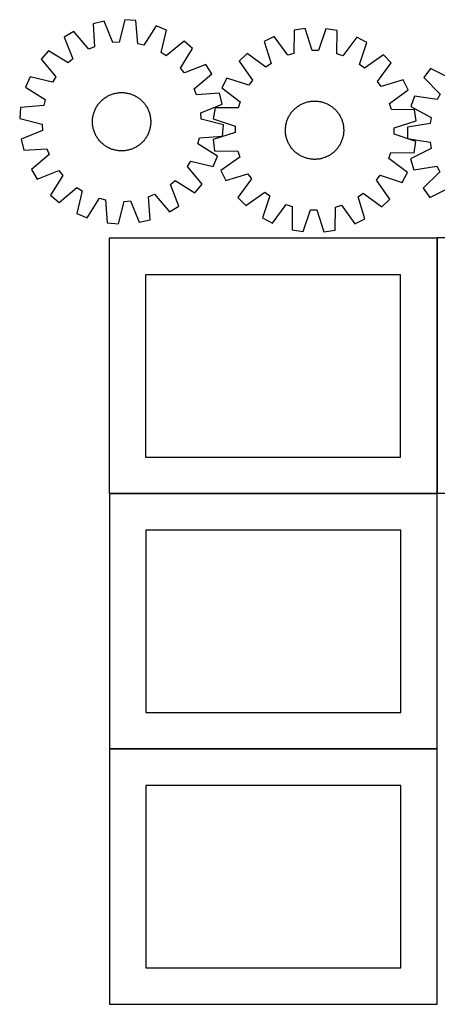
# Model space of a CAD drawing. Header units: millimetres. Extents: x 7 to 1493, y 7 to 2992.
# Tile 11 of 14: x 7 to 580, y 1642 to 2992. Entities that reach past the tile are written whole.
import ezdxf

# ---------------------------------------------------------------- set-up
doc = ezdxf.new("R2010")
doc.units = ezdxf.units.MM
doc.layers.add('COMMON', color=5, linetype='CONTINUOUS', true_color=0x0000ff)
doc.layers.add('CUT', color=7, linetype='CONTINUOUS', true_color=0x000000)

msp = doc.modelspace()

# ---------------------------------------------------------------- linework, layer by layer
at = {"layer": 'COMMON'}
for p, q in [((579.574576, 2342.817184), (579.574576, 2692.398777)), ((579.474575, 2342.298777), (129.755907, 2342.298777)), ((579.855908, 1992.617183), (579.855908, 2342.198776)), ((579.755907, 1992.098776), (129.755907, 1992.098776)), ((579.855908, 1642.417182), (579.855908, 1991.998775))]:
    msp.add_line(p, q, dxfattribs=at)
at = {"layer": 'CUT'}
for p, q in [((122.415922, 2990.074704), (107.427547, 2986.599194)), ((107.427547, 2986.599194), (109.498912, 2954.90244)), ((134.505596, 2960.700999), (122.415922, 2990.074704)), ((150.883324, 2992.092823), (143.058474, 2961.307332)), ((166.212107, 2990.766567), (150.883324, 2992.092823)), ((168.633097, 2959.094599), (166.212107, 2990.766567)), ((193.909849, 2983.889002), (176.954735, 2957.028271)), ((208.078553, 2977.890802), (193.909849, 2983.889002)), ((80.977071, 2975.882937), (67.796271, 2967.945868)), ((101.552008, 2951.682798), (80.977071, 2975.882937)), ((200.593874, 2947.020844), (208.078553, 2977.890802)), ((383.28534, 2977.721786), (382.794375, 2945.961218)), ((398.505135, 2979.977527), (383.28534, 2977.721786)), ((408.187163, 2949.724707), (398.505135, 2979.977527)), ((427.042573, 2979.69386), (416.761083, 2949.639481)), ((442.214521, 2977.136022), (427.042573, 2979.69386)), ((442.074041, 2945.371969), (442.214521, 2977.136022)), ((67.796271, 2967.945868), (79.561092, 2938.440551)), ((143.058474, 2961.307332), (134.505596, 2960.700999)), ((176.954735, 2957.028271), (168.633097, 2959.094599)), ((232.295386, 2962.790776), (207.869692, 2942.484122)), ((243.917078, 2952.70778), (232.295386, 2962.790776)), ((356.056966, 2969.173016), (342.279142, 2962.324504)), ((342.279142, 2962.324504), (351.626762, 2931.966692)), ((374.613756, 2943.392786), (356.056966, 2969.173016)), ((469.267579, 2968.047686), (450.201987, 2942.641427)), ((482.906544, 2960.926646), (469.267579, 2968.047686)), ((472.957307, 2930.760648), (482.906544, 2960.926646)), ((45.95188, 2949.580456), (35.868883, 2937.958764)), ((72.998062, 2932.922761), (45.95188, 2949.580456)), ((109.498912, 2954.90244), (101.552008, 2951.682798)), ((207.869692, 2942.484122), (200.593874, 2947.020844)), ((227.259384, 2925.661597), (243.917078, 2952.70778)), ((319.025135, 2945.78011), (308.037952, 2935.009206)), ((344.640221, 2926.996018), (319.025135, 2945.78011)), ((382.794375, 2945.961218), (374.613756, 2943.392786)), ((416.761083, 2949.639481), (408.187163, 2949.724707)), ((450.201987, 2942.641427), (442.074041, 2945.371969)), ((505.827081, 2943.92327), (479.84366, 2925.652075)), ((516.597985, 2932.936088), (505.827081, 2943.92327)), ((35.868883, 2937.958764), (56.175537, 2913.533069)), ((79.561092, 2938.440551), (72.998062, 2932.922761)), ((262.282491, 2930.863388), (232.777174, 2919.098567)), ((270.21956, 2917.682588), (262.282491, 2930.863388)), ((308.037952, 2935.009206), (326.309148, 2909.025785)), ((351.626762, 2931.966692), (344.640221, 2926.996018)), ((479.84366, 2925.652075), (472.957307, 2930.760648)), ((497.813893, 2907.321002), (516.597985, 2932.936088)), ((232.777174, 2919.098567), (227.259384, 2925.661597)), ((246.019421, 2897.107651), (270.21956, 2917.682588)), ((570.534298, 2925.216982), (561.429282, 2912.814191)), ((598.844939, 2910.812733), (570.534298, 2925.216982)), ((20.768857, 2913.74193), (14.770657, 2899.573227)), ((51.638815, 2906.257251), (20.768857, 2913.74193)), ((56.175537, 2913.533069), (51.638815, 2906.257251)), ((291.034576, 2912.088669), (283.913537, 2898.449704)), ((321.200574, 2902.139432), (291.034576, 2912.088669)), ((326.309148, 2909.025785), (321.200574, 2902.139432)), ((502.784567, 2900.33446), (497.813893, 2907.321002)), ((533.142379, 2909.682081), (502.784567, 2900.33446)), ((539.990891, 2895.904257), (533.142379, 2909.682081)), ((561.429282, 2912.814191), (583.654081, 2890.119852)), ((14.770657, 2899.573227), (41.631388, 2882.618112)), ((131.187549, 2889.115351), (132.355852, 2889.578034)), ((132.355852, 2889.578034), (133.538112, 2890.003791)), ((133.538112, 2890.003791), (134.733161, 2890.392203)), ((134.733161, 2890.392203), (135.939821, 2890.742885)), ((135.939821, 2890.742885), (137.156901, 2891.055493)), ((137.156901, 2891.055493), (138.3832, 2891.329716)), ((138.3832, 2891.329716), (139.617507, 2891.565285)), ((139.617507, 2891.565285), (140.858604, 2891.761968)), ((140.858604, 2891.761968), (142.105267, 2891.91957)), ((142.105267, 2891.91957), (143.356265, 2892.037935)), ((143.356265, 2892.037935), (144.610364, 2892.116947)), ((144.610364, 2892.116947), (145.866326, 2892.156528)), ((145.866326, 2892.156528), (147.122911, 2892.156639)), ((147.122911, 2892.156639), (148.37888, 2892.117279)), ((148.37888, 2892.117279), (149.632993, 2892.038488)), ((149.632993, 2892.038488), (150.884012, 2891.920343)), ((150.884012, 2891.920343), (152.130703, 2891.762961)), ((152.130703, 2891.762961), (153.371835, 2891.566497)), ((153.371835, 2891.566497), (154.606183, 2891.331145)), ((154.606183, 2891.331145), (155.83253, 2891.057137)), ((155.83253, 2891.057137), (157.049665, 2890.744744)), ((157.049665, 2890.744744), (158.256387, 2890.394274)), ((158.256387, 2890.394274), (159.451505, 2890.006073)), ((159.451505, 2890.006073), (160.633839, 2889.580524)), ((160.633839, 2889.580524), (161.802224, 2889.118047)), ((249.239063, 2889.160747), (246.019421, 2897.107651)), ((280.935817, 2891.232112), (249.239063, 2889.160747)), ((284.411326, 2876.243738), (280.935817, 2891.232112)), ((283.913537, 2898.449704), (309.319795, 2879.384112)), ((514.210661, 2877.347466), (539.990891, 2895.904257)), ((583.654081, 2890.119852), (579.723752, 2882.49936)), ((41.631388, 2882.618112), (39.56506, 2874.296474)), ((113.770127, 2875.158846), (114.50864, 2876.17551)), ((114.50864, 2876.17551), (115.278722, 2877.168475)), ((115.278722, 2877.168475), (116.079615, 2878.136761)), ((116.079615, 2878.136761), (116.910527, 2879.079413)), ((116.910527, 2879.079413), (117.770638, 2879.9955)), ((117.770638, 2879.9955), (118.6591, 2880.884119)), ((118.6591, 2880.884119), (119.575035, 2881.744391)), ((119.575035, 2881.744391), (120.517541, 2882.575469)), ((120.517541, 2882.575469), (121.485686, 2883.376532)), ((121.485686, 2883.376532), (122.478515, 2884.146789)), ((122.478515, 2884.146789), (123.495049, 2884.885481)), ((123.495049, 2884.885481), (124.534284, 2885.591879)), ((124.534284, 2885.591879), (125.595195, 2886.265284)), ((125.595195, 2886.265284), (126.676734, 2886.905033)), ((126.676734, 2886.905033), (127.777835, 2887.510495)), ((127.777835, 2887.510495), (128.897411, 2888.081071)), ((128.897411, 2888.081071), (130.034356, 2888.6162)), ((130.034356, 2888.6162), (131.187549, 2889.115351)), ((161.802224, 2889.118047), (162.955505, 2888.619099)), ((162.955505, 2888.619099), (164.092544, 2888.084171)), ((164.092544, 2888.084171), (165.21222, 2887.513792)), ((165.21222, 2887.513792), (166.313428, 2886.908524)), ((166.313428, 2886.908524), (167.39508, 2886.268965)), ((167.39508, 2886.268965), (168.456109, 2885.595747)), ((168.456109, 2885.595747), (169.495469, 2884.889532)), ((169.495469, 2884.889532), (170.512133, 2884.151019)), ((170.512133, 2884.151019), (171.505098, 2883.380937)), ((171.505098, 2883.380937), (172.473384, 2882.580044)), ((172.473384, 2882.580044), (173.416036, 2881.749133)), ((173.416036, 2881.749133), (174.332123, 2880.889021)), ((174.332123, 2880.889021), (175.220741, 2880.00056)), ((175.220741, 2880.00056), (176.081014, 2879.084624)), ((176.081014, 2879.084624), (176.912092, 2878.142119)), ((176.912092, 2878.142119), (177.713155, 2877.173974)), ((177.713155, 2877.173974), (178.483412, 2876.181144)), ((178.483412, 2876.181144), (179.222104, 2875.16461)), ((255.037622, 2864.154064), (284.411326, 2876.243738)), ((309.319795, 2879.384112), (306.589253, 2871.256166)), ((392.192557, 2875.664059), (393.304308, 2876.249735)), ((393.304308, 2876.249735), (394.433907, 2876.800201)), ((394.433907, 2876.800201), (395.580239, 2877.314914)), ((395.580239, 2877.314914), (396.742173, 2877.793366)), ((396.742173, 2877.793366), (397.918563, 2878.235085)), ((397.918563, 2878.235085), (399.108246, 2878.639634)), ((399.108246, 2878.639634), (400.31005, 2879.006615)), ((400.31005, 2879.006615), (401.522787, 2879.335665)), ((401.522787, 2879.335665), (402.745262, 2879.62646)), ((402.745262, 2879.62646), (403.976268, 2879.878712)), ((403.976268, 2879.878712), (405.21459, 2880.092173)), ((405.21459, 2880.092173), (406.459006, 2880.266632)), ((406.459006, 2880.266632), (407.708288, 2880.401918)), ((407.708288, 2880.401918), (408.961202, 2880.497895)), ((408.961202, 2880.497895), (410.216514, 2880.55447)), ((410.216514, 2880.55447), (411.472982, 2880.571587)), ((411.472982, 2880.571587), (412.729369, 2880.549229)), ((412.729369, 2880.549229), (413.984433, 2880.487417)), ((413.984433, 2880.487417), (415.236936, 2880.386214)), ((415.236936, 2880.386214), (416.485643, 2880.245718)), ((416.485643, 2880.245718), (417.72932, 2880.06607)), ((417.72932, 2880.06607), (418.966741, 2879.847444)), ((418.966741, 2879.847444), (420.196684, 2879.590059)), ((420.196684, 2879.590059), (421.417935, 2879.294167)), ((421.417935, 2879.294167), (422.62929, 2878.96006)), ((422.62929, 2878.96006), (423.829552, 2878.588069)), ((423.829552, 2878.588069), (425.017537, 2878.178561)), ((425.017537, 2878.178561), (426.192074, 2877.731938)), ((426.192074, 2877.731938), (427.352001, 2877.248643)), ((427.352001, 2877.248643), (428.496176, 2876.729153)), ((428.496176, 2876.729153), (429.623469, 2876.173979)), ((429.623469, 2876.173979), (430.732767, 2875.58367)), ((516.779093, 2869.166847), (514.210661, 2877.347466)), ((548.347576, 2887.450146), (543.520863, 2872.840786)), ((579.723752, 2882.49936), (548.347576, 2887.450146)), ((7.893092, 2871.875485), (6.566836, 2856.546701)), ((39.56506, 2874.296474), (7.893092, 2871.875485)), ((107.602522, 2861.495907), (107.914915, 2862.713042)), ((107.914915, 2862.713042), (108.265385, 2863.919764)), ((108.265385, 2863.919764), (108.653586, 2865.114882)), ((108.653586, 2865.114882), (109.079135, 2866.297217)), ((109.079135, 2866.297217), (109.541612, 2867.465601)), ((109.541612, 2867.465601), (110.04056, 2868.618882)), ((110.04056, 2868.618882), (110.575488, 2869.755922)), ((110.575488, 2869.755922), (111.145868, 2870.875598)), ((111.145868, 2870.875598), (111.751135, 2871.976805)), ((111.751135, 2871.976805), (112.390694, 2873.058457)), ((112.390694, 2873.058457), (113.063913, 2874.119487)), ((113.063913, 2874.119487), (113.770127, 2875.158846)), ((179.222104, 2875.16461), (179.928501, 2874.125375)), ((179.928501, 2874.125375), (180.601907, 2873.064464)), ((180.601907, 2873.064464), (181.241656, 2871.982925)), ((181.241656, 2871.982925), (181.847118, 2870.881824)), ((181.847118, 2870.881824), (182.417694, 2869.762248)), ((182.417694, 2869.762248), (182.952822, 2868.625303)), ((182.952822, 2868.625303), (183.451974, 2867.47211)), ((183.451974, 2867.47211), (183.914657, 2866.303807)), ((183.914657, 2866.303807), (184.340414, 2865.121548)), ((184.340414, 2865.121548), (184.728826, 2863.926498)), ((184.728826, 2863.926498), (185.079508, 2862.719838)), ((185.079508, 2862.719838), (185.392115, 2861.502758)), ((255.643955, 2855.601185), (255.037622, 2864.154064)), ((274.825201, 2871.396646), (272.267362, 2856.224698)), ((306.589253, 2871.256166), (274.825201, 2871.396646)), ((377.661211, 2862.075144), (378.353294, 2863.123966)), ((378.353294, 2863.123966), (379.07798, 2864.150532)), ((379.07798, 2864.150532), (379.834554, 2865.153828)), ((379.834554, 2865.153828), (380.622269, 2866.132865)), ((380.622269, 2866.132865), (381.440347, 2867.086675)), ((381.440347, 2867.086675), (382.287981, 2868.014319)), ((382.287981, 2868.014319), (383.164336, 2868.91488)), ((383.164336, 2868.91488), (384.068545, 2869.78747)), ((384.068545, 2869.78747), (384.999716, 2870.631227)), ((384.999716, 2870.631227), (385.956931, 2871.445319)), ((385.956931, 2871.445319), (386.939245, 2872.228943)), ((386.939245, 2872.228943), (387.945689, 2872.981324)), ((387.945689, 2872.981324), (388.975269, 2873.701721)), ((388.975269, 2873.701721), (390.026969, 2874.389423)), ((390.026969, 2874.389423), (391.099751, 2875.043751)), ((391.099751, 2875.043751), (392.192557, 2875.664059)), ((430.732767, 2875.58367), (431.822976, 2874.958809)), ((431.822976, 2874.958809), (432.893019, 2874.300011)), ((432.893019, 2874.300011), (433.941841, 2873.607928)), ((433.941841, 2873.607928), (434.968407, 2872.883242)), ((434.968407, 2872.883242), (435.971703, 2872.126668)), ((435.971703, 2872.126668), (436.95074, 2871.338954)), ((436.95074, 2871.338954), (437.90455, 2870.520876)), ((437.90455, 2870.520876), (438.832194, 2869.673241)), ((438.832194, 2869.673241), (439.732755, 2868.796887)), ((439.732755, 2868.796887), (440.605345, 2867.892678)), ((440.605345, 2867.892678), (441.449102, 2866.961506)), ((441.449102, 2866.961506), (442.263194, 2866.004291)), ((442.263194, 2866.004291), (443.046818, 2865.021977)), ((443.046818, 2865.021977), (443.799199, 2864.015534)), ((443.799199, 2864.015534), (444.519596, 2862.985954)), ((444.519596, 2862.985954), (445.207298, 2861.934254)), ((548.539662, 2868.675883), (516.779093, 2869.166847)), ((543.520863, 2872.840786), (571.67084, 2858.125027)), ((550.795402, 2853.456087), (548.539662, 2868.675883)), ((6.566836, 2856.546701), (37.352327, 2848.721851)), ((37.352327, 2848.721851), (37.95866, 2840.168973)), ((106.50302, 2852.786289), (106.54238, 2854.042258)), ((106.503131, 2851.529703), (106.50302, 2852.786289)), ((106.542712, 2850.273742), (106.503131, 2851.529703)), ((106.54238, 2854.042258), (106.621171, 2855.29637)), ((106.621724, 2849.019643), (106.542712, 2850.273742)), ((106.621171, 2855.29637), (106.739316, 2856.547389)), ((106.740089, 2847.768644), (106.621724, 2849.019643)), ((106.739316, 2856.547389), (106.896698, 2857.79408)), ((106.896698, 2857.79408), (107.093162, 2859.035212)), ((107.093162, 2859.035212), (107.328514, 2860.269561)), ((107.328514, 2860.269561), (107.602522, 2861.495907)), ((185.392115, 2861.502758), (185.666339, 2860.276459)), ((185.666339, 2860.276459), (185.901908, 2859.042152)), ((185.901908, 2859.042152), (186.098591, 2857.801055)), ((186.098591, 2857.801055), (186.256192, 2856.554392)), ((186.256192, 2856.554392), (186.374558, 2855.303394)), ((186.375111, 2849.026666), (186.256966, 2847.775647)), ((186.374558, 2855.303394), (186.45357, 2854.049295)), ((186.453902, 2850.280779), (186.375111, 2849.026666)), ((186.45357, 2854.049295), (186.493151, 2852.793333)), ((186.493261, 2851.536748), (186.453902, 2850.280779)), ((186.493151, 2852.793333), (186.493261, 2851.536748)), ((286.429446, 2847.776335), (255.643955, 2855.601185)), ((272.267362, 2856.224698), (302.321741, 2845.943208)), ((372.113778, 2848.148866), (372.371164, 2849.378809)), ((372.371164, 2849.378809), (372.667056, 2850.60006)), ((372.667056, 2850.60006), (373.001162, 2851.811414)), ((373.001162, 2851.811414), (373.373153, 2853.011677)), ((373.373153, 2853.011677), (373.782662, 2854.199662)), ((373.782662, 2854.199662), (374.229284, 2855.374198)), ((374.229284, 2855.374198), (374.712579, 2856.534126)), ((374.712579, 2856.534126), (375.23207, 2857.678301)), ((375.23207, 2857.678301), (375.787243, 2858.805594)), ((375.787243, 2858.805594), (376.377552, 2859.914892)), ((376.377552, 2859.914892), (377.002414, 2861.005101)), ((377.002414, 2861.005101), (377.661211, 2862.075144)), ((445.207298, 2861.934254), (445.861626, 2860.861471)), ((445.861626, 2860.861471), (446.481934, 2859.768665)), ((446.481934, 2859.768665), (447.06761, 2858.656914)), ((447.06761, 2858.656914), (447.618076, 2857.527315)), ((447.618076, 2857.527315), (448.132789, 2856.380983)), ((448.132789, 2856.380983), (448.611241, 2855.219049)), ((448.611241, 2855.219049), (449.05296, 2854.04266)), ((449.05296, 2854.04266), (449.457509, 2852.852977)), ((449.457509, 2852.852977), (449.82449, 2851.651173)), ((449.82449, 2851.651173), (450.15354, 2850.438435)), ((450.15354, 2850.438435), (450.444335, 2849.21596)), ((450.444335, 2849.21596), (450.696587, 2847.984954)), ((520.542582, 2843.77406), (550.795402, 2853.456087)), ((570.287737, 2849.662971), (538.917342, 2844.675677)), ((571.67084, 2858.125027), (570.287737, 2849.662971)), ((37.95866, 2840.168973), (8.584956, 2828.079299)), ((106.897691, 2846.521982), (106.740089, 2847.768644)), ((107.094374, 2845.280884), (106.897691, 2846.521982)), ((107.329943, 2844.046577), (107.094374, 2845.280884)), ((107.604167, 2842.820278), (107.329943, 2844.046577)), ((107.916774, 2841.603199), (107.604167, 2842.820278)), ((108.267456, 2840.396538), (107.916774, 2841.603199)), ((108.655868, 2839.201489), (108.267456, 2840.396538)), ((109.081625, 2838.019229), (108.655868, 2839.201489)), ((109.544308, 2836.850927), (109.081625, 2838.019229)), ((110.04346, 2835.697733), (109.544308, 2836.850927)), ((110.578588, 2834.560788), (110.04346, 2835.697733)), ((182.955721, 2835.704154), (182.420794, 2834.567115)), ((183.45467, 2836.857435), (182.955721, 2835.704154)), ((183.917147, 2838.02582), (183.45467, 2836.857435)), ((184.342696, 2839.208154), (183.917147, 2838.02582)), ((184.730897, 2840.403272), (184.342696, 2839.208154)), ((185.081367, 2841.609994), (184.730897, 2840.403272)), ((185.39376, 2842.827129), (185.081367, 2841.609994)), ((185.667768, 2844.053476), (185.39376, 2842.827129)), ((185.903119, 2845.287824), (185.667768, 2844.053476)), ((186.099583, 2846.528956), (185.903119, 2845.287824)), ((186.256966, 2847.775647), (186.099583, 2846.528956)), ((302.236515, 2837.369288), (271.983696, 2827.68726)), ((285.10319, 2832.447552), (286.429446, 2847.776335)), ((302.321741, 2845.943208), (302.236515, 2837.369288)), ((371.389636, 2840.655107), (371.411994, 2841.911494)), ((371.406753, 2839.398639), (371.389636, 2840.655107)), ((371.463328, 2838.143327), (371.406753, 2839.398639)), ((371.411994, 2841.911494), (371.473805, 2843.166558)), ((371.559305, 2836.890413), (371.463328, 2838.143327)), ((371.473805, 2843.166558), (371.575009, 2844.419061)), ((371.69459, 2835.641131), (371.559305, 2836.890413)), ((371.575009, 2844.419061), (371.715504, 2845.667768)), ((371.869049, 2834.396715), (371.69459, 2835.641131)), ((371.715504, 2845.667768), (371.895153, 2846.911445)), ((371.895153, 2846.911445), (372.113778, 2848.148866)), ((450.696587, 2847.984954), (450.910048, 2846.746632)), ((451.063594, 2835.47558), (450.883945, 2834.231902)), ((450.910048, 2846.746632), (451.084508, 2845.502217)), ((451.204089, 2836.724286), (451.063594, 2835.47558)), ((451.084508, 2845.502217), (451.219793, 2844.252935)), ((451.305292, 2837.976789), (451.204089, 2836.724286)), ((451.219793, 2844.252935), (451.31577, 2843.00002)), ((451.367104, 2839.231854), (451.305292, 2837.976789)), ((451.31577, 2843.00002), (451.372345, 2841.744709)), ((451.389462, 2840.48824), (451.367104, 2839.231854)), ((451.372345, 2841.744709), (451.389462, 2840.48824)), ((520.457356, 2835.20014), (520.542582, 2843.77406)), ((550.511736, 2824.91865), (520.457356, 2835.20014)), ((538.917342, 2844.675677), (538.841406, 2829.289814)), ((8.584956, 2828.079299), (12.060465, 2813.090924)), ((111.149164, 2833.441213), (110.578588, 2834.560788)), ((111.754626, 2832.340112), (111.149164, 2833.441213)), ((112.394375, 2831.258572), (111.754626, 2832.340112)), ((113.067781, 2830.197661), (112.394375, 2831.258572)), ((113.774178, 2829.158426), (113.067781, 2830.197661)), ((114.51287, 2828.141892), (113.774178, 2829.158426)), ((115.283127, 2827.149063), (114.51287, 2828.141892)), ((116.08419, 2826.180918), (115.283127, 2827.149063)), ((116.915268, 2825.238412), (116.08419, 2826.180918)), ((117.775541, 2824.322477), (116.915268, 2825.238412)), ((118.664159, 2823.434015), (117.775541, 2824.322477)), ((119.580246, 2822.573904), (118.664159, 2823.434015)), ((120.522898, 2821.742992), (119.580246, 2822.573904)), ((121.491184, 2820.9421), (120.522898, 2821.742992)), ((172.478741, 2821.747567), (171.510596, 2820.946505)), ((173.421247, 2822.578645), (172.478741, 2821.747567)), ((174.337182, 2823.438918), (173.421247, 2822.578645)), ((175.225644, 2824.327536), (174.337182, 2823.438918)), ((176.085755, 2825.243623), (175.225644, 2824.327536)), ((176.916667, 2826.186275), (176.085755, 2825.243623)), ((177.71756, 2827.154561), (176.916667, 2826.186275)), ((178.487642, 2828.147526), (177.71756, 2827.154561)), ((179.226155, 2829.16419), (178.487642, 2828.147526)), ((179.932369, 2830.20355), (179.226155, 2829.16419)), ((180.605588, 2831.264579), (179.932369, 2830.20355)), ((181.245147, 2832.346231), (180.605588, 2831.264579)), ((181.850414, 2833.447439), (181.245147, 2832.346231)), ((182.420794, 2834.567115), (181.850414, 2833.447439)), ((251.364894, 2821.704924), (253.431222, 2830.026563)), ((278.225624, 2804.74981), (251.364894, 2821.704924)), ((253.431222, 2830.026563), (285.10319, 2832.447552)), ((271.983696, 2827.68726), (274.239436, 2812.467464)), ((372.08251, 2833.158393), (371.869049, 2834.396715)), ((372.334763, 2831.927387), (372.08251, 2833.158393)), ((372.625558, 2830.704912), (372.334763, 2831.927387)), ((372.954608, 2829.492175), (372.625558, 2830.704912)), ((373.321589, 2828.290371), (372.954608, 2829.492175)), ((373.726138, 2827.100688), (373.321589, 2828.290371)), ((374.167856, 2825.924298), (373.726138, 2827.100688)), ((374.646308, 2824.762364), (374.167856, 2825.924298)), ((375.161021, 2823.616032), (374.646308, 2824.762364)), ((375.711487, 2822.486433), (375.161021, 2823.616032)), ((376.297163, 2821.374682), (375.711487, 2822.486433)), ((446.991854, 2822.337753), (446.401545, 2821.228455)), ((447.547028, 2823.465046), (446.991854, 2822.337753)), ((448.066519, 2824.609221), (447.547028, 2823.465046)), ((448.549813, 2825.769149), (448.066519, 2824.609221)), ((448.996436, 2826.943685), (448.549813, 2825.769149)), ((449.405944, 2828.131671), (448.996436, 2826.943685)), ((449.777935, 2829.331933), (449.405944, 2828.131671)), ((450.112042, 2830.543288), (449.777935, 2829.331933)), ((450.407934, 2831.764539), (450.112042, 2830.543288)), ((450.665319, 2832.994482), (450.407934, 2831.764539)), ((450.883945, 2834.231902), (450.665319, 2832.994482)), ((538.841406, 2829.289814), (570.161045, 2823.993116)), ((547.953897, 2809.746702), (550.511736, 2824.91865)), ((570.161045, 2823.993116), (571.460554, 2815.51782)), ((12.060465, 2813.090924), (43.757219, 2815.162289)), ((43.757219, 2815.162289), (46.976861, 2807.215386)), ((122.484149, 2820.172017), (121.491184, 2820.9421)), ((123.500813, 2819.433504), (122.484149, 2820.172017)), ((124.540173, 2818.72729), (123.500813, 2819.433504)), ((125.601202, 2818.054071), (124.540173, 2818.72729)), ((126.682854, 2817.414512), (125.601202, 2818.054071)), ((127.784062, 2816.809245), (126.682854, 2817.414512)), ((128.903738, 2816.238866), (127.784062, 2816.809245)), ((130.040777, 2815.703938), (128.903738, 2816.238866)), ((131.194058, 2815.204989), (130.040777, 2815.703938)), ((132.362442, 2814.742512), (131.194058, 2815.204989)), ((133.544777, 2814.316963), (132.362442, 2814.742512)), ((134.739895, 2813.928762), (133.544777, 2814.316963)), ((135.946617, 2813.578292), (134.739895, 2813.928762)), ((137.163752, 2813.265899), (135.946617, 2813.578292)), ((138.390099, 2812.991892), (137.163752, 2813.265899)), ((139.624447, 2812.75654), (138.390099, 2812.991892)), ((140.865579, 2812.560076), (139.624447, 2812.75654)), ((142.11227, 2812.402694), (140.865579, 2812.560076)), ((143.363289, 2812.284549), (142.11227, 2812.402694)), ((144.617402, 2812.205757), (143.363289, 2812.284549)), ((145.87337, 2812.166398), (144.617402, 2812.205757)), ((147.129956, 2812.166508), (145.87337, 2812.166398)), ((148.385918, 2812.206089), (147.129956, 2812.166508)), ((149.640017, 2812.285101), (148.385918, 2812.206089)), ((150.891015, 2812.403467), (149.640017, 2812.285101)), ((152.137678, 2812.561068), (150.891015, 2812.403467)), ((153.378775, 2812.757751), (152.137678, 2812.561068)), ((154.613082, 2812.99332), (153.378775, 2812.757751)), ((155.839381, 2813.267544), (154.613082, 2812.99332)), ((157.056461, 2813.580151), (155.839381, 2813.267544)), ((158.263121, 2813.930834), (157.056461, 2813.580151)), ((159.45817, 2814.319245), (158.263121, 2813.930834)), ((160.64043, 2814.745002), (159.45817, 2814.319245)), ((161.808733, 2815.207685), (160.64043, 2814.745002)), ((162.961926, 2815.706837), (161.808733, 2815.207685)), ((164.098871, 2816.241965), (162.961926, 2815.706837)), ((165.218447, 2816.812541), (164.098871, 2816.241965)), ((166.319547, 2817.418003), (165.218447, 2816.812541)), ((167.401087, 2818.057752), (166.319547, 2817.418003)), ((168.461998, 2818.731158), (167.401087, 2818.057752)), ((169.501233, 2819.437555), (168.461998, 2818.731158)), ((170.517767, 2820.176247), (169.501233, 2819.437555)), ((171.510596, 2820.946505), (170.517767, 2820.176247)), ((274.239436, 2812.467464), (306.000005, 2811.9765)), ((306.000005, 2811.9765), (308.568437, 2803.795881)), ((376.917471, 2820.281876), (376.297163, 2821.374682)), ((377.571799, 2819.209094), (376.917471, 2820.281876)), ((378.259501, 2818.157394), (377.571799, 2819.209094)), ((378.979898, 2817.127814), (378.259501, 2818.157394)), ((379.73228, 2816.12137), (378.979898, 2817.127814)), ((380.515904, 2815.139056), (379.73228, 2816.12137)), ((381.329996, 2814.181841), (380.515904, 2815.139056)), ((382.173753, 2813.25067), (381.329996, 2814.181841)), ((383.046343, 2812.346461), (382.173753, 2813.25067)), ((383.946904, 2811.470106), (383.046343, 2812.346461)), ((384.874547, 2810.622472), (383.946904, 2811.470106)), ((385.828358, 2809.804394), (384.874547, 2810.622472)), ((386.807395, 2809.016679), (385.828358, 2809.804394)), ((387.810691, 2808.260105), (386.807395, 2809.016679)), ((388.837256, 2807.535419), (387.810691, 2808.260105)), ((435.839852, 2808.914405), (434.833409, 2808.162023)), ((436.822166, 2809.698029), (435.839852, 2808.914405)), ((437.779381, 2810.512121), (436.822166, 2809.698029)), ((438.710553, 2811.355878), (437.779381, 2810.512121)), ((439.614762, 2812.228468), (438.710553, 2811.355878)), ((440.491116, 2813.129029), (439.614762, 2812.228468)), ((441.338751, 2814.056672), (440.491116, 2813.129029)), ((442.156829, 2815.010483), (441.338751, 2814.056672)), ((442.944544, 2815.989519), (442.156829, 2815.010483)), ((443.701117, 2816.992816), (442.944544, 2815.989519)), ((444.425803, 2818.019381), (443.701117, 2816.992816)), ((445.117886, 2819.068203), (444.425803, 2818.019381)), ((445.776684, 2820.138247), (445.117886, 2819.068203)), ((446.401545, 2821.228455), (445.776684, 2820.138247)), ((513.459303, 2801.759235), (516.189844, 2809.887182)), ((516.189844, 2809.887182), (547.953897, 2809.746702)), ((571.460554, 2815.51782), (543.166695, 2801.080636)), ((46.976861, 2807.215386), (22.776722, 2786.640448)), ((236.820745, 2790.789967), (241.357467, 2798.065785)), ((241.357467, 2798.065785), (272.227425, 2790.581107)), ((272.227425, 2790.581107), (278.225624, 2804.74981)), ((308.568437, 2803.795881), (282.788207, 2785.239091)), ((389.886078, 2806.843336), (388.837256, 2807.535419)), ((390.956122, 2806.184539), (389.886078, 2806.843336)), ((392.04633, 2805.559677), (390.956122, 2806.184539)), ((393.155628, 2804.969368), (392.04633, 2805.559677)), ((394.282921, 2804.414195), (393.155628, 2804.969368)), ((395.427096, 2803.894704), (394.282921, 2804.414195)), ((396.587024, 2803.411409), (395.427096, 2803.894704)), ((397.76156, 2802.964787), (396.587024, 2803.411409)), ((398.949546, 2802.555278), (397.76156, 2802.964787)), ((400.149808, 2802.183287), (398.949546, 2802.555278)), ((401.361163, 2801.849181), (400.149808, 2802.183287)), ((402.582414, 2801.553289), (401.361163, 2801.849181)), ((403.812357, 2801.295903), (402.582414, 2801.553289)), ((405.049777, 2801.077278), (403.812357, 2801.295903)), ((406.293455, 2800.897629), (405.049777, 2801.077278)), ((407.542161, 2800.757134), (406.293455, 2800.897629)), ((408.794665, 2800.65593), (407.542161, 2800.757134)), ((410.049729, 2800.594119), (408.794665, 2800.65593)), ((411.306115, 2800.571761), (410.049729, 2800.594119)), ((412.562584, 2800.588878), (411.306115, 2800.571761)), ((413.817895, 2800.645453), (412.562584, 2800.588878)), ((415.07081, 2800.74143), (413.817895, 2800.645453)), ((416.320092, 2800.876715), (415.07081, 2800.74143)), ((417.564507, 2801.051174), (416.320092, 2800.876715)), ((418.802829, 2801.264635), (417.564507, 2801.051174)), ((420.033835, 2801.516888), (418.802829, 2801.264635)), ((421.25631, 2801.807683), (420.033835, 2801.516888)), ((422.469048, 2802.136733), (421.25631, 2801.807683)), ((423.670852, 2802.503713), (422.469048, 2802.136733)), ((424.860535, 2802.908263), (423.670852, 2802.503713)), ((426.036924, 2803.349981), (424.860535, 2802.908263)), ((427.198858, 2803.828433), (426.036924, 2803.349981)), ((428.34519, 2804.343146), (427.198858, 2803.828433)), ((429.474789, 2804.893612), (428.34519, 2804.343146)), ((430.58654, 2805.479288), (429.474789, 2804.893612)), ((431.679346, 2806.099596), (430.58654, 2805.479288)), ((432.752129, 2806.753924), (431.679346, 2806.099596)), ((433.803829, 2807.441626), (432.752129, 2806.753924)), ((434.833409, 2808.162023), (433.803829, 2807.441626)), ((538.865561, 2782.693643), (513.459303, 2801.759235)), ((543.166695, 2801.080636), (547.848969, 2786.424345)), ((22.776722, 2786.640448), (30.713791, 2773.459648)), ((30.713791, 2773.459648), (60.219108, 2785.22447)), ((60.219108, 2785.22447), (65.736898, 2778.661439)), ((257.127399, 2766.364273), (236.820745, 2790.789967)), ((282.788207, 2785.239091), (289.636719, 2771.461267)), ((531.744521, 2769.054679), (538.865561, 2782.693643)), ((547.848969, 2786.424345), (579.272485, 2791.065187)), ((583.127403, 2783.406272), (560.679679, 2760.932411)), ((579.272485, 2791.065187), (583.127403, 2783.406272)), ((65.736898, 2778.661439), (49.079204, 2751.615257)), ((213.43519, 2765.882485), (219.99822, 2771.400275)), ((219.99822, 2771.400275), (247.044402, 2754.742581)), ((289.636719, 2771.461267), (319.994531, 2780.808887)), ((324.965205, 2773.822346), (306.181113, 2748.20726)), ((319.994531, 2780.808887), (324.965205, 2773.822346)), ((496.46995, 2772.117563), (501.578523, 2779.003915)), ((514.741145, 2746.134142), (496.46995, 2772.117563)), ((501.578523, 2779.003915), (531.744521, 2769.054679)), ((60.700896, 2741.53226), (85.12659, 2761.838914)), ((92.402408, 2757.302193), (84.917729, 2726.432234)), ((85.12659, 2761.838914), (92.402408, 2757.302193)), ((225.200011, 2736.377168), (213.43519, 2765.882485)), ((247.044402, 2754.742581), (257.127399, 2766.364273)), ((316.952017, 2737.220077), (342.935438, 2755.491273)), ((342.935438, 2755.491273), (349.82179, 2750.382699)), ((560.679679, 2760.932411), (569.661829, 2748.440352)), ((569.661829, 2748.440352), (598.113269, 2762.564456)), ((49.079204, 2751.615257), (60.700896, 2741.53226)), ((99.086433, 2720.434035), (116.041547, 2747.294765)), ((116.041547, 2747.294765), (124.363185, 2745.228438)), ((124.363185, 2745.228438), (126.784175, 2713.55647)), ((142.112958, 2712.230213), (149.937808, 2743.015704)), ((149.937808, 2743.015704), (158.490686, 2743.622038)), ((158.490686, 2743.622038), (170.58036, 2714.248333)), ((183.49737, 2749.420596), (191.444273, 2752.640238)), ((185.568735, 2717.723842), (183.49737, 2749.420596)), ((191.444273, 2752.640238), (212.019211, 2728.4401)), ((306.181113, 2748.20726), (316.952017, 2737.220077)), ((349.82179, 2750.382699), (339.872554, 2720.216701)), ((471.152335, 2749.176655), (478.138877, 2754.14733)), ((480.499956, 2718.818844), (471.152335, 2749.176655)), ((478.138877, 2754.14733), (503.753963, 2735.363238)), ((503.753963, 2735.363238), (514.741145, 2746.134142)), ((212.019211, 2728.4401), (225.200011, 2736.377168)), ((353.511518, 2713.095662), (372.57711, 2738.50192)), ((372.57711, 2738.50192), (380.705057, 2735.771378)), ((380.705057, 2735.771378), (380.564577, 2704.007326)), ((395.736525, 2701.449487), (406.018015, 2731.503866)), ((406.018015, 2731.503866), (414.591935, 2731.41864)), ((414.591935, 2731.41864), (424.273962, 2701.165821)), ((439.493758, 2703.421561), (439.984722, 2735.182129)), ((439.984722, 2735.182129), (448.165341, 2737.750562)), ((448.165341, 2737.750562), (466.722132, 2711.970332)), ((84.917729, 2726.432234), (99.086433, 2720.434035)), ((170.58036, 2714.248333), (185.568735, 2717.723842)), ((339.872554, 2720.216701), (353.511518, 2713.095662)), ((466.722132, 2711.970332), (480.499956, 2718.818844)), ((126.784175, 2713.55647), (142.112958, 2712.230213)), ((380.564577, 2704.007326), (395.736525, 2701.449487)), ((424.273962, 2701.165821), (439.493758, 2703.421561)), ((579.474575, 2692.398777), (129.474575, 2692.398777)), ((129.474575, 2692.398777), (129.474575, 2342.398777)), ((579.474575, 2342.398777), (579.474575, 2692.398777)), ((1029.674576, 2692.817184), (579.674576, 2692.817184)), ((579.674576, 2692.817184), (579.674576, 2342.817184)), ((529.474575, 2642.398777), (179.474575, 2642.398777)), ((179.474575, 2642.398777), (179.474575, 2392.398777)), ((529.474575, 2392.398777), (529.474575, 2642.398777)), ((179.474575, 2392.398777), (529.474575, 2392.398777)), ((129.474575, 2342.398777), (579.474575, 2342.398777)), ((579.755907, 2342.198776), (129.755907, 2342.198776)), ((129.755907, 2342.198776), (129.755907, 1992.198776)), ((579.674576, 2342.817184), (1029.674576, 2342.817184)), ((579.755907, 1992.198776), (579.755907, 2342.198776)), ((529.755907, 2292.198776), (179.755907, 2292.198776)), ((179.755907, 2292.198776), (179.755907, 2042.198776)), ((529.755907, 2042.198776), (529.755907, 2292.198776)), ((179.755907, 2042.198776), (529.755907, 2042.198776)), ((129.755907, 1992.198776), (579.755907, 1992.198776)), ((579.755907, 1991.998775), (129.755907, 1991.998775)), ((129.755907, 1991.998775), (129.755907, 1641.998775)), ((579.755907, 1641.998775), (579.755907, 1991.998775)), ((529.755907, 1941.998775), (179.755907, 1941.998775)), ((179.755907, 1941.998775), (179.755907, 1691.998775)), ((529.755907, 1691.998775), (529.755907, 1941.998775)), ((179.755907, 1691.998775), (529.755907, 1691.998775)), ((129.755907, 1641.998775), (579.755907, 1641.998775))]:
    msp.add_line(p, q, dxfattribs=at)

doc.saveas('drawing.dxf')
